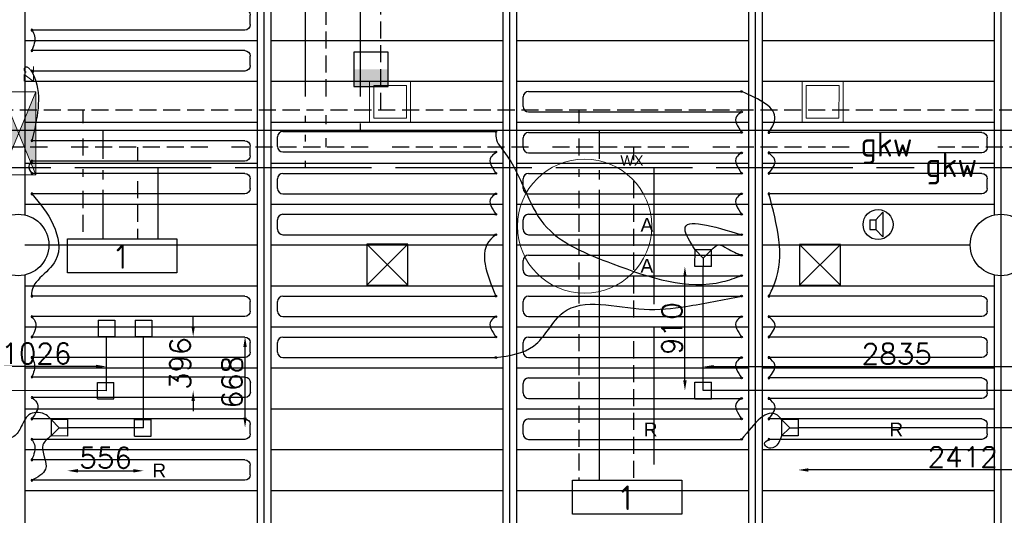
# Model space of a CAD drawing. Extents: x 7383 to 741080, y -570072 to -203000.
# Tile 27 of 43: x 484849 to 492063, y -314534 to -310901. Entities that reach past the tile are written whole.
import ezdxf

# ---------------------------------------------------------------- set-up
doc = ezdxf.new("R2010")
doc.units = 0
doc.header["$LTSCALE"] = 25
for name, pattern in [('2322105', [47, 40, -7]), ('2322106', [47, 5, -2, 5, -2, 5, -2, 5, -2, 5, -2, 5, -7]), ('2322107', [2000, 1000, 1000]), ('2322108', [7, 5, -2]), ('HIDDEN', [0.375, 0.25, -0.125])]:
    doc.linetypes.add(name, pattern=pattern)
doc.layers.get('0').update_dxf_attribs({"linetype": 'CONTINUOUS'})
doc.layers.get('DEFPOINTS').update_dxf_attribs({"linetype": 'CONTINUOUS'})
for name, color, linetype in [('0010CL', 2, 'CONTINUOUS'), ('60', 7, 'CONTINUOUS'), ('BL$4----', 7, 'CONTINUOUS'), ('KP-bandraster', 5, 'CONTINUOUS'), ('KP-koppelingen', 6, 'CONTINUOUS'), ('KP-leidingen(aanvoer)', 5, 'CONTINUOUS'), ('KP-leidingen(retour)', 1, 'CONTINUOUS'), ('KP-Lucht aanvoer', 6, 'CONTINUOUS'), ('KP-maatvoering', 7, 'CONTINUOUS'), ('KP-Melders', 3, 'CONTINUOUS'), ('KP-onderlegger oeding', 8, 'CONTINUOUS'), ('KP-panelen', 1, 'CONTINUOUS'), ('KP-registers', 4, 'CONTINUOUS'), ('KP-slangen', 7, 'CONTINUOUS'), ('KP-tekst', 7, 'CONTINUOUS'), ('SYM-W', 7, 'CONTINUOUS'), ('Thermostaat', 160, 'CONTINUOUS'), ('WL5501--', 130, 'CONTINUOUS'), ('WL5501-GKW', 4, 'CONTINUOUS'), ('WL5502--', 130, 'CONTINUOUS'), ('WL5502--_GKW-R', 4, 'HIDDEN'), ('WL561---_AANVOER', 10, 'CONTINUOUS'), ('WL561---_RETOUR', 10, 'CONTINUOUS')]:
    doc.layers.add(name, color=color, linetype=linetype)
doc.layers.add('KP-Lucht retour', color=3, linetype='CONTINUOUS', lineweight=18)
doc.layers.add('KP-Verlichting', color=2, linetype='CONTINUOUS', lineweight=18)
doc.styles.add('arial', font='ARIAL.TTF')
doc.styles.add('BURO-018', font='ISO96.shx', dxfattribs={"height": 90})
doc.styles.add('ISO', font='ISO.SHX')
doc.styles.add('VERWOL-1', font='ROMANS.SHX')
doc.dimstyles.new('MARTIN', dxfattribs={"dimscale": 0, "dimtxt": 50, "dimasz": 75, "dimexe": 4, "dimexo": 4, "dimgap": 20, "dimtad": 1, "dimdec": 0, "dimrnd": 0.01, "dimzin": 1, "dimdsep": 46, "dimtxsty": 'VERWOL-1', "dimcen": -25, "dimdle": 1, "dimclrd": 7, "dimclre": 2, "dimclrt": 7, "dimadec": 0, "dimazin": 0, "dimtfac": 1, "dimtdec": 0, "dimtix": 1, "dimtofl": 0, "dimtmove": 0, "dimatfit": 3, "dimldrblk": 'OBLIQUE', "dimfxl": 0, "dimtvp": 33.333333, "dimtolj": 1, "dimtzin": 1, "dimarcsym": 0})

# ---------------------------------------------------------------- blocks, each defined once
blk = doc.blocks.new('SW30485012')
at = {"color": 0, "linetype": 'Continuous'}
for p, q in [((-2.5, 2.5), (-2.5, -2.5)), ((2.5, 2.5), (-2.5, 2.5)), ((2.5, -2.5), (2.5, 2.5)), ((-2.5, -2.5), (2.5, -2.5))]:
    blk.add_line(p, q, dxfattribs=at)
blk.add_solid([(-2.5, 0), (2.5, 0), (-2.5, -2.5), (2.5, -2.5)], dxfattribs=at)
at = {"color": 0, "linetype": 'Continuous', "style": 'BURO-018', "flags": 1}
blk.add_attdef('W_ID', (0, 0), '', height=1.8, dxfattribs=at)
blk = doc.blocks.new('Leidingwerkzuid')
at = {"layer": 'SYM-W', "color": 2, "linetype": 'Continuous'}
for points in [[(29162.6, 45.4), (29962.6, 45.4), (29962.6, -204.6), (29162.6, -204.6)], [(32862.1, -1723.3), (33662.1, -1723.3), (33662.1, -1973.3), (32862.1, -1973.3)]]:
    blk.add_lwpolyline(points, close=True, dxfattribs=at)
at = {"layer": 'WL5501--', "linetype": '2322105'}
for p, q in [((30906.1, 1089.3), (30906.1, 3404.5)), ((30906.1, 895.8), (30906.1, 945.8)), ((30906.1, 757.4), (30906.1, 807.4)), ((30906.1, 566), (30906.1, 616)), ((26864.5, 566.9), (35365.5, 566.9)), ((29823.1, 566.9), (29823.1, 45.4)), ((33458.2, 566.9), (33458.2, -1723.3)), ((35845.6, 566.9), (42413.5, 566.9))]:
    blk.add_line(p, q, dxfattribs=at)
at = {"layer": 'WL5502--', "linetype": '2322106'}
for p, q in [((31056.1, 1089.3), (31056.1, 3404.5)), ((31056.1, 885.7), (31056.1, 952.8)), ((31056.1, 716.9), (31056.1, 783.9)), ((34888.9, 716.9), (26374.4, 716.9)), ((29673.1, 717.2), (29673.1, 620.8)), ((33308.2, 717.2), (33308.2, 620.8)), ((42413.5, 716.9), (35395.8, 716.9)), ((29673.1, 468.7), (29673.1, 45.4)), ((33308.2, 468.7), (33308.2, -1723.3))]:
    blk.add_line(p, q, dxfattribs=at)
at = {"layer": 'WL561---_AANVOER', "linetype": '2322107'}
for p, q in [((31306.1, 3404.5), (31306.1, 1089.3)), ((31306.1, 889.3), (31306.1, 839.3)), ((42412.8, 839.3), (25478.1, 839.3)), ((29423.1, 632.3), (29423.1, 839.3)), ((33058.2, 632.3), (33058.2, 839.3)), ((29423.1, 480.8), (29423.1, 547.4)), ((33058.2, 480.8), (33058.2, 547.4)), ((29423.1, 45.4), (29423.1, 405)), ((33058.2, -1723.3), (33058.2, 405))]:
    blk.add_line(p, q, dxfattribs=at)
at = {"layer": 'WL561---_RETOUR', "linetype": '2322108'}
for p, q in [((31456.1, 989.3), (31456.1, 3404.5)), ((42412.8, 989.3), (25478.1, 989.3)), ((29273.1, 989.3), (29273.1, 892.8)), ((32908.2, 989.3), (32908.2, 892.8)), ((29273.1, 780.7), (29273.1, 635.3)), ((32908.2, 780.7), (32908.2, 635.3)), ((29273.1, 556.5), (29273.1, 499)), ((32908.2, 556.5), (32908.2, 499)), ((29273.1, 396), (29273.1, 45.4)), ((32908.2, 396), (32908.2, -1723.3))]:
    blk.add_line(p, q, dxfattribs=at)
at = {"layer": 'Thermostaat', "xscale": 50, "yscale": 50, "zscale": 50}
blk.add_blockref('SW30485012', (31385.4, 1287.5), dxfattribs=at)
at = {"layer": '60', "color": 1, "linetype": 'Continuous', "style": 'ISO'}
for p in [(29516.3, -174.3), (33215.8, -1943)]:
    blk.add_text('1', height=180, dxfattribs=at).set_placement(p)
at = {"layer": 'WL5501-GKW', "color": 1, "style": 'ISO'}
blk.add_text('gkw', height=180, dxfattribs=at).set_placement((34972.2, 648))
at = {"layer": 'WL5502--_GKW-R', "color": 1, "style": 'ISO'}
blk.add_text('gkw', height=180, dxfattribs=at).set_placement((35446.1, 498))
blk = doc.blocks.new('A$C24911335')
at = {"layer": 'BL$4----'}
blk.add_blockref('Leidingwerkzuid', (0, 0), dxfattribs=at)
blk = doc.blocks.new('Register A')
at = {"layer": 'KP-registers', "linetype": 'Continuous'}
for p, q in [((90, 225), (1644, 225)), ((50, 115), (50, 185)), ((90, 75), (1644, 75))]:
    blk.add_line(p, q, dxfattribs=at)
for centre in [(1650, 225), (1650, 75)]:
    blk.add_circle(centre, 6, dxfattribs=at)
for centre, start, end in [((90, 185), 90, 180), ((90, 115), 180, 270)]:
    blk.add_arc(centre, 40, start, end, dxfattribs=at)
blk = doc.blocks.new('*D2022')
at = {"layer": 'DEFPOINTS', "color": 0, "linetype": 'Continuous', "transparency": 16777216}
for p in [(485483.7, -313224.4), (485483.7, -313620.6), (486119.8, -313620.6)]:
    blk.add_point(p, dxfattribs=at)
at = {"layer": 'KP-maatvoering', "color": 7, "linetype": 'Continuous', "lineweight": -2, "transparency": 16777216}
for p, q in [((486119.8, -313149.4), (486119.8, -313074.4)), ((486119.8, -313695.6), (486119.8, -313770.6))]:
    blk.add_line(p, q, dxfattribs=at)
at = {"layer": 'KP-maatvoering', "color": 7, "linetype": 'Continuous', "transparency": 16777216}
for points in [[(486107.3, -313149.4), (486132.3, -313149.4), (486119.8, -313224.4)], [(486107.3, -313695.6), (486132.3, -313695.6), (486119.8, -313620.6)]]:
    blk.add_solid(points, dxfattribs=at)
at = {"layer": 'KP-maatvoering', "color": 7, "linetype": 'Continuous', "transparency": 16777216, "insert": (486024.8, -313422.5), "char_height": 150, "attachment_point": 5, "rotation": 90, "style": 'VERWOL-1'}
blk.add_mtext('\\A1;396', dxfattribs=at)
blk = doc.blocks.new('_OBLIQUE')
at = {"color": 0, "linetype": 'ByBlock'}
blk.add_line((-0.5, -0.5), (0.5, 0.5), dxfattribs=at)
blk = doc.blocks.new('*D2023')
at = {"layer": 'DEFPOINTS', "color": 0, "linetype": 'Continuous', "transparency": 16777216}
for p in [(485755.5, -313224.4), (486499.8, -313224.4), (485755.4, -313892.4)]:
    blk.add_point(p, dxfattribs=at)
at = {"layer": 'KP-maatvoering', "color": 7, "linetype": 'Continuous', "lineweight": -2, "transparency": 16777216}
blk.add_line((486499.8, -313817.4), (486499.8, -313299.4), dxfattribs=at)
at = {"layer": 'KP-maatvoering', "color": 7, "linetype": 'Continuous', "transparency": 16777216}
for points in [[(486487.3, -313299.4), (486512.3, -313299.4), (486499.8, -313224.4)], [(486487.3, -313817.4), (486512.3, -313817.4), (486499.8, -313892.4)]]:
    blk.add_solid(points, dxfattribs=at)
at = {"layer": 'KP-maatvoering', "color": 7, "linetype": 'Continuous', "transparency": 16777216, "insert": (486404.8, -313558.4), "char_height": 150, "attachment_point": 5, "rotation": 90, "style": 'VERWOL-1'}
blk.add_mtext('\\A1;668', dxfattribs=at)
blk = doc.blocks.new('*D2024')
at = {"layer": 'DEFPOINTS', "color": 0, "linetype": 'Continuous', "transparency": 16777216}
for p in [(485199.9, -313892.3), (485755.4, -313892.4), (485755.4, -314208)]:
    blk.add_point(p, dxfattribs=at)
at = {"layer": 'KP-maatvoering', "color": 7, "linetype": 'Continuous', "lineweight": -2, "transparency": 16777216}
blk.add_line((485274.9, -314208), (485680.4, -314208), dxfattribs=at)
at = {"layer": 'KP-maatvoering', "color": 7, "linetype": 'Continuous', "transparency": 16777216}
for points in [[(485274.9, -314195.5), (485274.9, -314220.5), (485199.9, -314208)], [(485680.4, -314195.5), (485680.4, -314220.5), (485755.4, -314208)]]:
    blk.add_solid(points, dxfattribs=at)
at = {"layer": 'KP-maatvoering', "color": 7, "linetype": 'Continuous', "transparency": 16777216, "insert": (485477.7, -314113), "char_height": 150, "attachment_point": 5, "style": 'VERWOL-1'}
blk.add_mtext('\\A1;556', dxfattribs=at)
blk = doc.blocks.new('*D2025')
at = {"layer": 'DEFPOINTS', "color": 0, "linetype": 'Continuous', "transparency": 16777216}
for p in [(484457.2, -313443.3), (484457.2, -313620.5), (485483.7, -313620.6)]:
    blk.add_point(p, dxfattribs=at)
at = {"layer": 'KP-maatvoering', "color": 7, "linetype": 'Continuous', "lineweight": -2, "transparency": 16777216}
blk.add_line((485408.7, -313443.3), (484532.2, -313443.3), dxfattribs=at)
at = {"layer": 'KP-maatvoering', "color": 7, "linetype": 'Continuous', "transparency": 16777216}
for points in [[(484532.2, -313430.8), (484532.2, -313455.8), (484457.2, -313443.3)], [(485408.7, -313430.8), (485408.7, -313455.8), (485483.7, -313443.3)]]:
    blk.add_solid(points, dxfattribs=at)
at = {"layer": 'KP-maatvoering', "color": 7, "linetype": 'Continuous', "transparency": 16777216, "insert": (484970.5, -313348.3), "char_height": 150, "attachment_point": 5, "style": 'VERWOL-1'}
blk.add_mtext('\\A1;1026', dxfattribs=at)
blk = doc.blocks.new('*D2048')
at = {"layer": 'DEFPOINTS', "color": 0, "linetype": 'Continuous', "transparency": 16777216}
for p in [(489857.2, -313445.7), (489857.2, -313620.2), (492692.1, -313620.5)]:
    blk.add_point(p, dxfattribs=at)
at = {"layer": 'KP-maatvoering', "color": 7, "linetype": 'Continuous', "lineweight": -2, "transparency": 16777216}
blk.add_line((492617.1, -313445.7), (489932.2, -313445.7), dxfattribs=at)
at = {"layer": 'KP-maatvoering', "color": 7, "linetype": 'Continuous', "transparency": 16777216}
for points in [[(489932.2, -313433.2), (489932.2, -313458.2), (489857.2, -313445.7)], [(492617.1, -313433.2), (492617.1, -313458.2), (492692.1, -313445.7)]]:
    blk.add_solid(points, dxfattribs=at)
at = {"layer": 'KP-maatvoering', "color": 7, "linetype": 'Continuous', "transparency": 16777216, "insert": (491274.7, -313350.7), "char_height": 150, "attachment_point": 5, "style": 'VERWOL-1'}
blk.add_mtext('\\A1;2835', dxfattribs=at)
blk = doc.blocks.new('*D2049')
at = {"layer": 'DEFPOINTS', "color": 0, "linetype": 'Continuous', "transparency": 16777216}
for p in [(489722.7, -312710.1), (489857.2, -312710.1), (489857.2, -313620.2)]:
    blk.add_point(p, dxfattribs=at)
at = {"layer": 'KP-maatvoering', "color": 7, "linetype": 'Continuous', "lineweight": -2, "transparency": 16777216}
blk.add_line((489722.7, -313545.2), (489722.7, -312785.1), dxfattribs=at)
at = {"layer": 'KP-maatvoering', "color": 7, "linetype": 'Continuous', "transparency": 16777216}
for points in [[(489710.2, -312785.1), (489735.2, -312785.1), (489722.7, -312710.1)], [(489710.2, -313545.2), (489735.2, -313545.2), (489722.7, -313620.2)]]:
    blk.add_solid(points, dxfattribs=at)
at = {"layer": 'KP-maatvoering', "color": 7, "linetype": 'Continuous', "transparency": 16777216, "insert": (489627.7, -313165.2), "char_height": 150, "attachment_point": 5, "rotation": 90, "style": 'VERWOL-1'}
blk.add_mtext('\\A1;910', dxfattribs=at)
blk = doc.blocks.new('*D2051')
at = {"layer": 'DEFPOINTS', "color": 0, "linetype": 'Continuous', "transparency": 16777216}
for p in [(490552.2, -313892.1), (492963.9, -313892.3), (490552.2, -314201.8)]:
    blk.add_point(p, dxfattribs=at)
at = {"layer": 'KP-maatvoering', "color": 7, "linetype": 'Continuous', "lineweight": -2, "transparency": 16777216}
blk.add_line((492888.9, -314201.8), (490627.2, -314201.8), dxfattribs=at)
at = {"layer": 'KP-maatvoering', "color": 7, "linetype": 'Continuous', "transparency": 16777216}
for points in [[(490627.2, -314189.3), (490627.2, -314214.3), (490552.2, -314201.8)], [(492888.9, -314189.3), (492888.9, -314214.3), (492963.9, -314201.8)]]:
    blk.add_solid(points, dxfattribs=at)
at = {"layer": 'KP-maatvoering', "color": 7, "linetype": 'Continuous', "transparency": 16777216, "insert": (491758, -314106.8), "char_height": 150, "attachment_point": 5, "style": 'VERWOL-1'}
blk.add_mtext('\\A1;2412', dxfattribs=at)

msp = doc.modelspace()

# ---------------------------------------------------------------- hatches: boundary and pattern name
at = {"layer": 'KP-Verlichting', "linetype": 'Continuous'}
h = msp.add_hatch(color=256, dxfattribs=at)
h.paths.add_polyline_path([(484715.3, -312038.4), (484840.9, -311733.7), (484715.3, -311429)])
h.paths.add_polyline_path([(484966.6, -311429), (484840.9, -311733.7), (484966.6, -312038.4)])

# ---------------------------------------------------------------- linework, layer by layer
at = {"layer": '0010CL', "linetype": 'Continuous'}
for p, q in [((486637.6, -307302.7), (486637.6, -318744.8)), ((488437.6, -307302.7), (488437.6, -318367.3)), ((490237.6, -307302.7), (490237.6, -317908.2)), ((492037.6, -307302.7), (492037.6, -317419.1))]:
    msp.add_line(p, q, dxfattribs=at)
at = {"layer": 'KP-bandraster', "linetype": 'Continuous'}
for p, q in [((484887.6, -307302.7), (484887.6, -312333.3)), ((486587.6, -307302.7), (486587.6, -318754.5)), ((486687.6, -307302.7), (486687.6, -318734.3)), ((488387.6, -307302.7), (488387.6, -318377.8)), ((488487.6, -307302.7), (488487.6, -318354.5)), ((490187.6, -307302.7), (490187.6, -317920.9)), ((490287.6, -307302.7), (490287.6, -317894.6)), ((491987.6, -307302.7), (491987.6, -312333.3)), ((484887.6, -312772), (484887.6, -318406.2)), ((491987.6, -312772), (491987.6, -316736.6))]:
    msp.add_line(p, q, dxfattribs=at)
for centre in [(484837.6, -312552.6), (492037.6, -312552.6)]:
    msp.add_circle(centre, 225, dxfattribs=at)
at = {"layer": 'KP-koppelingen', "linetype": 'Continuous'}
for p, q in [((489796.4, -312710), (489796.6, -312588.4)), ((489918.2, -312588.6), (489796.6, -312588.4)), ((489796.6, -312588.4), (489857.3, -312649.3)), ((489857.3, -312649.3), (489857.2, -312710.1)), ((489857.3, -312649.3), (489918.2, -312588.6)), ((489918, -312710.2), (489918.2, -312588.6)), ((489918, -312710.2), (489796.4, -312710)), ((485422.9, -313102.8), (485544.6, -313102.8)), ((485422.9, -313102.8), (485422.9, -313224.4)), ((485544.6, -313102.8), (485544.6, -313224.4)), ((485694.7, -313102.8), (485816.3, -313102.8)), ((485694.7, -313102.8), (485694.7, -313224.4)), ((485816.3, -313102.8), (485816.3, -313224.5)), ((485422.9, -313224.4), (485544.6, -313224.4)), ((485694.7, -313224.4), (485816.3, -313224.5)), ((485417.7, -313681.4), (485417.8, -313559.7)), ((485417.8, -313559.7), (485539.4, -313559.7)), ((485539.4, -313681.4), (485539.4, -313559.7)), ((489796.4, -313681.1), (489796.4, -313559.4)), ((489796.4, -313559.4), (489918, -313559.4)), ((489918, -313681.1), (489918, -313559.4)), ((485417.7, -313681.4), (485539.4, -313681.4)), ((489796.4, -313681.1), (489918, -313681.1)), ((485078.5, -313831.1), (485078.1, -313952.7)), ((485200.1, -313831.5), (485078.5, -313831.1)), ((485139.1, -313892.1), (485078.5, -313831.1)), ((485200.1, -313831.5), (485199.7, -313953.1)), ((485689.5, -313953.2), (485689.5, -313831.5)), ((485689.5, -313831.5), (485811.1, -313831.5)), ((485811.1, -313953.2), (485811.1, -313831.5)), ((490430.6, -313831), (490430.4, -313952.6)), ((490552.3, -313831.2), (490430.6, -313831)), ((490491.4, -313891.9), (490430.6, -313831)), ((490552.3, -313831.2), (490552.1, -313952.8)), ((485078.1, -313952.7), (485139.1, -313892.1)), ((485139.1, -313892.1), (485199.9, -313892.3)), ((490430.4, -313952.6), (490491.4, -313891.9)), ((490491.4, -313891.9), (490552.2, -313892)), ((485199.7, -313953.1), (485078.1, -313952.7)), ((485689.5, -313953.2), (485811.1, -313953.2)), ((490552.1, -313952.8), (490430.4, -313952.6))]:
    msp.add_line(p, q, dxfattribs=at)
at = {"layer": 'KP-leidingen(aanvoer)', "linetype": 'Continuous'}
for p, q in [((489857.2, -313620.2), (489857.2, -312710.1)), ((485483.7, -313620.6), (485483.7, -313224.4)), ((485483.7, -313620.6), (484457.2, -313620.5)), ((492692.1, -313620.5), (489857.2, -313620.2))]:
    msp.add_line(p, q, dxfattribs=at)
at = {"layer": 'KP-leidingen(retour)', "linetype": 'Continuous'}
for p, q in [((485755.4, -313892.4), (485755.5, -313224.4)), ((485755.4, -313892.4), (485199.9, -313892.3)), ((492963.9, -313892.3), (490552.2, -313892.1))]:
    msp.add_line(p, q, dxfattribs=at)
at = {"layer": 'KP-Lucht aanvoer', "linetype": 'Continuous'}
for p, q in [((487392.9, -312547.8), (487392.7, -312847.8)), ((487392.7, -312847.8), (487692.6, -312547.8)), ((487692.6, -312547.8), (487392.9, -312547.8)), ((487392.9, -312547.8), (487692.7, -312847.8)), ((487692.7, -312847.8), (487692.6, -312547.8)), ((490561.6, -312547.9), (490561.4, -312847.9)), ((490561.4, -312847.9), (490861.3, -312547.9)), ((490861.3, -312547.9), (490561.6, -312547.9)), ((490561.6, -312547.9), (490861.4, -312847.9)), ((490861.4, -312847.9), (490861.3, -312547.9)), ((487392.7, -312847.8), (487692.7, -312847.8)), ((490561.4, -312847.9), (490861.4, -312847.9))]:
    msp.add_line(p, q, dxfattribs=at)
at = {"layer": 'KP-Lucht retour', "linetype": 'Continuous'}
for p, q in [((487412.7, -311352.7), (487712.7, -311352.7)), ((487412.7, -311652.7), (487412.7, -311352.7)), ((487712.7, -311352.7), (487712.7, -311652.7)), ((490581.6, -311352.7), (490881.6, -311352.7)), ((490581.6, -311652.7), (490581.6, -311352.7)), ((490881.6, -311352.7), (490881.6, -311652.7)), ((487442.7, -311382.5), (487682.7, -311382.6)), ((487442.7, -311622.5), (487442.7, -311382.5)), ((487682.7, -311382.6), (487682.6, -311622.5)), ((490611.5, -311382.6), (490851.5, -311382.8)), ((490611.5, -311622.6), (490611.5, -311382.6)), ((490851.5, -311382.8), (490851.4, -311622.6)), ((487682.6, -311622.5), (487442.7, -311622.5)), ((490851.4, -311622.6), (490611.5, -311622.6)), ((487712.7, -311652.7), (487412.7, -311652.7)), ((490881.6, -311652.7), (490581.6, -311652.7))]:
    msp.add_line(p, q, dxfattribs=at)
at = {"layer": 'KP-Melders', "linetype": 'Continuous'}
for p, q in [((491120.8, -312368.2), (491172.8, -312312.9)), ((491172.8, -312312.9), (491172.8, -312493.6)), ((491077.8, -312368.2), (491120.8, -312368.2)), ((491077.8, -312368.2), (491077.8, -312438.2)), ((491120.8, -312368.2), (491120.8, -312438.2)), ((491077.8, -312438.2), (491120.8, -312438.2)), ((491077.8, -312438.2), (491120.8, -312438.2)), ((491120.8, -312438.2), (491172.8, -312493.6))]:
    msp.add_line(p, q, dxfattribs=at)
msp.add_circle((491137.6, -312402.6), 110, dxfattribs=at)
at = {"layer": 'KP-panelen', "linetype": 'Continuous'}
for p, q in [((484887.6, -311052.6), (486587.6, -311052.6)), ((486687.6, -311052.6), (488387.6, -311052.6)), ((488487.6, -311052.6), (490187.6, -311052.6)), ((490287.6, -311052.6), (491987.6, -311052.6)), ((484887.6, -311352.6), (486587.6, -311352.6)), ((486687.6, -311352.6), (488387.6, -311352.6)), ((488487.6, -311352.6), (490187.6, -311352.6)), ((490287.6, -311352.6), (491987.6, -311352.6)), ((484887.6, -311652.6), (486587.6, -311652.6)), ((486687.6, -311652.6), (488387.6, -311652.6)), ((488487.6, -311652.6), (490187.6, -311652.6)), ((490287.6, -311652.6), (491987.6, -311652.6)), ((484887.6, -311952.6), (486587.6, -311952.6)), ((486687.6, -311952.6), (488387.6, -311952.6)), ((488487.6, -311952.6), (490187.6, -311952.6)), ((490287.6, -311952.6), (491987.6, -311952.6)), ((484887.6, -312252.6), (486587.6, -312252.6)), ((486687.6, -312252.6), (488387.6, -312252.6)), ((488487.6, -312252.6), (490187.6, -312252.6)), ((490287.6, -312252.6), (491987.6, -312252.6)), ((484887.6, -312552.6), (486587.6, -312552.6)), ((486687.6, -312552.6), (488387.6, -312552.6)), ((488487.6, -312552.6), (490187.6, -312552.6)), ((490287.6, -312552.6), (491812.6, -312552.6)), ((484887.6, -312852.6), (486587.6, -312852.6)), ((486687.6, -312852.6), (488387.6, -312852.6)), ((488487.6, -312852.6), (490187.6, -312852.6)), ((490287.6, -312852.6), (491987.6, -312852.6)), ((484887.6, -313152.6), (486587.6, -313152.6)), ((486687.6, -313152.6), (488387.6, -313152.6)), ((488487.6, -313152.6), (490187.6, -313152.6)), ((490287.6, -313152.6), (491987.6, -313152.6)), ((484887.6, -313452.6), (486587.6, -313452.6)), ((486687.6, -313452.6), (488387.6, -313452.6)), ((488487.6, -313452.6), (490187.6, -313452.6)), ((490287.6, -313452.6), (491987.6, -313452.6)), ((484887.6, -313752.6), (486587.6, -313752.6)), ((486687.6, -313752.6), (488387.6, -313752.6)), ((488487.6, -313752.6), (490187.6, -313752.6)), ((490287.6, -313752.6), (491987.6, -313752.6)), ((484887.6, -314052.6), (486587.6, -314052.6)), ((486687.6, -314052.6), (488387.6, -314052.6)), ((488487.6, -314052.6), (490187.6, -314052.6)), ((490287.6, -314052.6), (491987.6, -314052.6)), ((484887.6, -314352.6), (486587.6, -314352.6)), ((486687.6, -314352.6), (488387.6, -314352.6)), ((488487.6, -314352.6), (490187.6, -314352.6)), ((490287.6, -314352.6), (491987.6, -314352.6))]:
    msp.add_line(p, q, dxfattribs=at)
at = {"layer": 'KP-slangen', "linetype": 'Continuous'}
for points in [[(484938, -310977.6), (484957.6, -311022), (484938, -311127.6)], [(484938, -311280.4), (484957.6, -311324.7), (484938, -311788.3)], [(490337.6, -311727.6), (490381.7, -311631.3), (490137.6, -311427.6)], [(490137.6, -311577.6), (490099.8, -311609.9), (490137.6, -311727.6)], [(488337.2, -311720.6), (488338.8, -311767.5), (488403.6, -311877.2), (488689.2, -312399.8), (489193.8, -312690.7), (490000.1, -312821.5), (490137.6, -312777.6)], [(488337.6, -311877.6), (488299.8, -311909.9), (488337.6, -312027.6)], [(490137.6, -311877.6), (490099.8, -311909.9), (490137.6, -312027.6)], [(490337.6, -312027.6), (490381.7, -311931.3), (490337.6, -311877.6)], [(484938, -311938.3), (484915.6, -311975.3), (484938, -312027.6)], [(484938, -312177.6), (485094.4, -312405), (485111.1, -312666.7), (484938, -312927.6), (484938.3, -312929)], [(488337.6, -312177.6), (488299.8, -312209.9), (488337.6, -312327.6)], [(490137.6, -312177.6), (490099.8, -312209.9), (490137.6, -312327.6)], [(490337.6, -312927.6), (490381.7, -312831.3), (490337.6, -312177.6)], [(489796.6, -312588.4), (489723.3, -312436.4), (490137.6, -312477.6)], [(488337.6, -312477.6), (488299.8, -312509.9), (488337.2, -312927.6)], [(489918.2, -312588.6), (489967.5, -312552.6), (490032.6, -312578.9), (490137.6, -312627.6)], [(488337.2, -313377.6), (488614.2, -313293.2), (488831.5, -313047.2), (489423.2, -313023.6), (489729.6, -313002.7), (490138.7, -312928.4)], [(484938, -313077.6), (484964.6, -313120.4), (484938, -313227.6)], [(488337.6, -313077.6), (488299.8, -313109.9), (488337.6, -313227.6)], [(490137.6, -313077.6), (490099.8, -313109.9), (490137.6, -313227.6)], [(490337.6, -313227.6), (490381.7, -313131.3), (490337.6, -313077.6)], [(484938, -313377.6), (484957.1, -313427.7), (484938.7, -313520.7)], [(490137.6, -313377.6), (490099.8, -313409.9), (490137.6, -313527.6)], [(490337.6, -313527.6), (490381.7, -313431.3), (490337.6, -313377.6)], [(484938.7, -313670.7), (484979.6, -313720.3), (484938, -313827.6)], [(490137.6, -313677.6), (490099.8, -313709.9), (490137.6, -313827.6)], [(490337.6, -313827.6), (490381.7, -313731.3), (490337.6, -313677.6)], [(485078.5, -313831.1), (485042.6, -313798.9), (484926.8, -313791.2), (484860.3, -313883.8), (484806.8, -313956.8), (484737.2, -313977.6)], [(490430.6, -313831), (490400.9, -313801.1), (490137.6, -313977.6)], [(485078.1, -313952.7), (485019.1, -314017.4), (485038, -314195.5), (484938, -314277.6), (484936.4, -314278.5)], [(484938, -313977.6), (484956.6, -314014), (484938, -314127.6)], [(490430.4, -313952.6), (490377.4, -314035.2), (490327.5, -314037.3), (490305.8, -314009.1), (490337.6, -313977.6)]]:
    msp.add_spline(points, degree=3, dxfattribs=at)
at = {"layer": 'KP-Verlichting', "linetype": 'Continuous'}
for p, q in [((484715.3, -311429), (484966.6, -311429)), ((484966.6, -312038.4), (484715.3, -311429)), ((484715.3, -312038.4), (484966.6, -311429)), ((484966.6, -311429), (484966.6, -312038.4)), ((484966.6, -312038.4), (484715.3, -312038.4))]:
    msp.add_line(p, q, dxfattribs=at)
msp.add_circle((488987.6, -312414.7), 491.8, dxfattribs=at)

# ---------------------------------------------------------------- block references
at = {"layer": 'KP-onderlegger oeding', "linetype": 'Continuous'}
msp.add_blockref('A$C24911335', (456037.6, -312552.6), dxfattribs=at)
at = {"layer": 'KP-registers', "linetype": 'Continuous', "xscale": -1}
for p in [(486588, -311052.6), (486588, -311352.6), (486588, -312013.3), (491987.6, -311952.6), (486588, -312252.6), (491987.6, -312252.6), (486588, -313152.6), (491987.6, -313152.6), (486588, -313452.6), (491987.6, -313452.6), (486588.7, -313745.7), (491987.6, -313752.6), (486588, -314052.6), (491987.6, -314052.6), (486588, -314352.6)]:
    msp.add_blockref('Register A', p, dxfattribs=at)
at = {"layer": 'KP-registers', "linetype": 'Continuous'}
for p in [(488487.6, -311652.6), (486687.2, -311945.6), (488487.6, -311952.6), (486687.2, -312252.6), (488487.6, -312252.6), (486687.2, -312552.6), (488487.6, -312552.6), (488487.6, -312852.6), (486687.2, -313152.6), (488487.6, -313152.6), (486687.2, -313452.6), (488487.6, -313452.6), (488487.6, -313752.6), (488487.6, -314052.6)]:
    msp.add_blockref('Register A', p, dxfattribs=at)

# ---------------------------------------------------------------- texts
at = {"layer": 'KP-tekst', "linetype": 'Continuous', "char_height": 100, "attachment_point": 5, "style": 'arial'}
for s, insert in [('\\A1;A', (489444.1, -312404.7)), ('\\A1;A', (489444.1, -312704.7)), ('\\A1;R', (489470.9, -313904.7)), ('\\A1;R', (491270.9, -313904.7)), ('\\A1;R', (485870.9, -314204.7))]:
    msp.add_mtext(s, dxfattribs=dict(at, insert=insert))
at = {"layer": 'KP-Verlichting', "linetype": 'Continuous', "insert": (484916.3, -311298.1), "char_height": 75, "attachment_point": 5, "rotation": 90, "style": 'arial'}
msp.add_mtext('\\A1;Z2', dxfattribs=at)
at = {"layer": 'KP-Verlichting', "linetype": 'Continuous', "insert": (489334.3, -311933.4), "char_height": 75, "attachment_point": 5, "style": 'arial'}
msp.add_mtext('\\A1;WX', dxfattribs=at)

# ---------------------------------------------------------------- dimensions: what is measured, and where the dimension line sits
at = {"layer": 'KP-maatvoering', "linetype": 'Continuous'}
for base, p1, p2, picture, middle in [((489722.7, -312710.1), (489857.2, -313620.2), (489857.2, -312710.1), '*D2049', (489627.7, -313165.2)), ((486119.8, -313620.6), (485483.7, -313224.4), (485483.7, -313620.6), '*D2022', (486024.8, -313422.5)), ((486499.8, -313224.4), (485755.4, -313892.4), (485755.5, -313224.4), '*D2023', (486404.8, -313558.4))]:
    dim = msp.add_linear_dim(base=base, p1=p1, p2=p2, angle=90, dimstyle='MARTIN', override={"dimscale": 1, "dimtxt": 150, "dimse1": 1, "dimse2": 1}, dxfattribs=at)
    dim.commit()
    dim.dimension.update_dxf_attribs({"geometry": picture, "text_midpoint": middle})
for base, p1, p2, picture, middle in [((484457.2205, -313443.3424), (485483.6823, -313620.5597), (484457.2205, -313620.454), '*D2025', (484970.4514, -313348.3424)), ((489857.2, -313445.7), (492692.1, -313620.5), (489857.2, -313620.2), '*D2048', (491274.7, -313350.7)), ((485755.42069, -314208.03668), (485199.92065, -313892.30317), (485755.42069, -313892.3604), '*D2024', (485477.67067, -314113.03668)), ((490552.2, -314201.8), (492963.9, -313892.3), (490552.2, -313892.1), '*D2051', (491758, -314106.8))]:
    dim = msp.add_linear_dim(base=base, p1=p1, p2=p2, dimstyle='MARTIN', override={"dimscale": 1, "dimtxt": 150, "dimse1": 1, "dimse2": 1}, dxfattribs=at)
    dim.commit()
    dim.dimension.update_dxf_attribs({"geometry": picture, "text_midpoint": middle})

doc.saveas('drawing.dxf')
